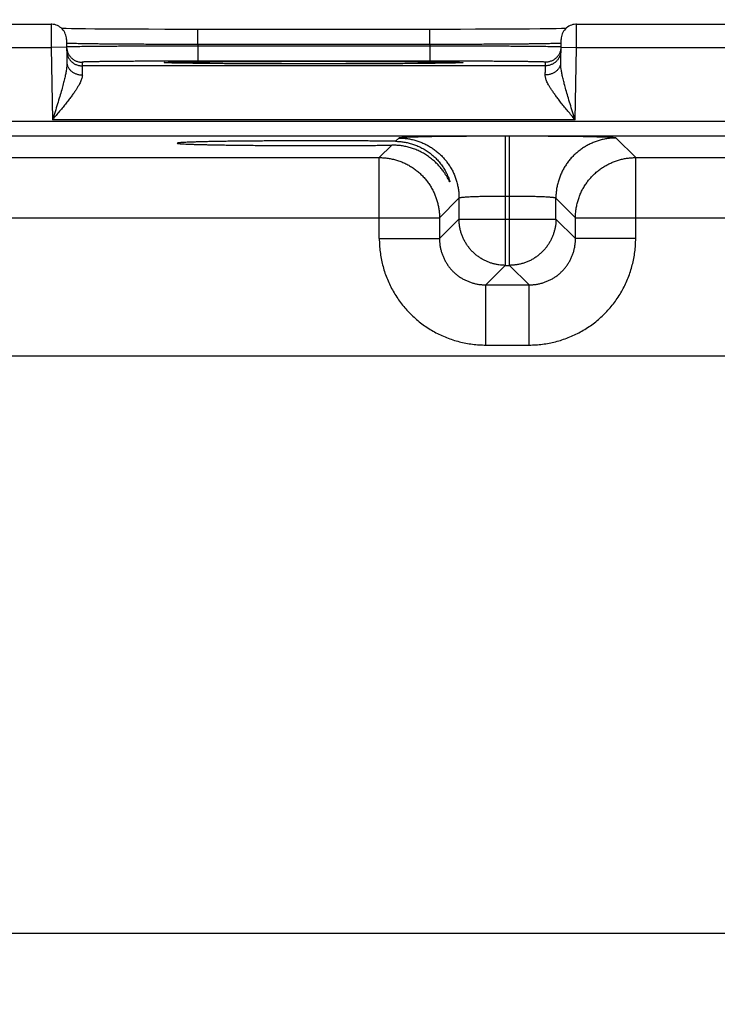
# Model space of a CAD drawing. Header units: inches. Extents: x 0 to 34, y 0 to 22.
# Tile 59 of 75: x 20.3 to 21.2, y 16.4 to 17.7. Entities that reach past the tile are written whole.
import ezdxf

# ---------------------------------------------------------------- set-up
doc = ezdxf.new("R2010")
doc.units = ezdxf.units.IN
doc.header["$LTSCALE"] = 1.87
doc.header["$MEASUREMENT"] = 0
doc.layers.get('0').update_dxf_attribs({"linetype": 'CONTINUOUS'})
doc.layers.add('DIMENSIONS', color=7, linetype='CONTINUOUS')
doc.styles.get("Standard").update_dxf_attribs({"font": 'txt', "width": 0.8})
doc.dimstyles.new('DIMSTYLE_1', dxfattribs={"dimtxt": 0.125, "dimasz": 0.18, "dimexe": 0.18, "dimexo": 0.0625, "dimgap": 0.09, "dimtad": 0, "dimtih": 1, "dimtoh": 1, "dimdec": 3, "dimzin": 4, "dimdsep": 46, "dimtxsty": 'STANDARD', "dimblk": '_FILLED', "dimblk1": '_FILLED', "dimblk2": '_FILLED', "dimcen": 0.09, "dimadec": 0, "dimazin": 0, "dimtp": 0.01, "dimtm": 0.01, "dimtfac": 1, "dimtdec": 3, "dimtofl": 0, "dimtmove": 0, "dimatfit": 3, "dimldrblk": '_FILLED', "dimfxl": 1, "dimtolj": 1, "dimtzin": 4, "dimarcsym": 0})

# ---------------------------------------------------------------- blocks, each defined once
blk = doc.blocks.new('_FILLED')
at = {"color": 0, "linetype": 'BYBLOCK'}
blk.add_solid([(0, 0), (-1, 0.1736), (-1, -0.1736)], dxfattribs=at)
blk = doc.blocks.new('*D8')
at = {"layer": 'DIMENSIONS', "color": 2, "linetype": 'CONTINUOUS'}
for p, q in [((18.8569, 16.4192), (18.8569, 19.3122)), ((21.6069, 16.4164), (21.6069, 19.3122)), ((18.8569, 19.1872), (19.4583, 19.1872)), ((21.6069, 19.1872), (20.9083, 19.1872))]:
    blk.add_line(p, q, dxfattribs=at)
at = {"layer": 'DIMENSIONS', "color": 2, "linetype": 'CONTINUOUS', "xscale": 0.18, "yscale": 0.18, "zscale": 0.18, "rotation": 180}
blk.add_blockref('_FILLED', (18.8569, 19.1872), dxfattribs=at)
at = {"layer": 'DIMENSIONS', "color": 2, "linetype": 'CONTINUOUS', "xscale": 0.18, "yscale": 0.18, "zscale": 0.18}
blk.add_blockref('_FILLED', (21.6069, 19.1872), dxfattribs=at)
at = {"layer": 'DIMENSIONS', "color": 2, "linetype": 'CONTINUOUS', "width": 0.8}
for s, p in [('2.750', (19.5208, 19.1247)), ('[', (20.1458, 19.1247)), ('69.85', (20.2458, 19.1247)), (']', (20.7458, 19.1247))]:
    blk.add_text(s, height=0.125, dxfattribs=at).set_placement(p)

msp = doc.modelspace()

# ---------------------------------------------------------------- linework, layer by layer
at = {"color": 7, "linetype": 'CONTINUOUS'}
for p, q in [((20.1134, 17.6868), (20.3624, 17.6868)), ((20.3822, 17.6811), (20.3763, 17.6812)), ((20.3889, 17.681), (20.3822, 17.6811)), ((20.3972, 17.6809), (20.3889, 17.681)), ((20.4072, 17.6808), (20.3972, 17.6809)), ((20.4192, 17.6806), (20.4072, 17.6808)), ((20.4335, 17.6805), (20.4192, 17.6806)), ((20.4504, 17.6804), (20.4335, 17.6805)), ((20.4703, 17.6803), (20.4504, 17.6804)), ((20.4887, 17.6803), (20.4703, 17.6803)), ((20.5097, 17.6802), (20.4887, 17.6803)), ((20.5334, 17.6802), (20.5097, 17.6802)), ((20.8533, 17.6802), (20.5334, 17.6802)), ((20.5525, 17.6605), (20.5525, 17.6802)), ((20.8709, 17.6802), (20.8533, 17.6802)), ((20.8533, 17.6605), (20.8533, 17.6802)), ((20.8929, 17.6802), (20.8709, 17.6802)), ((20.9126, 17.6803), (20.8929, 17.6802)), ((20.9342, 17.6803), (20.9126, 17.6803)), ((20.9527, 17.6804), (20.9342, 17.6803)), ((20.9687, 17.6805), (20.9527, 17.6804)), ((20.9824, 17.6806), (20.9687, 17.6805)), ((20.9962, 17.6807), (20.9824, 17.6806)), ((21.0076, 17.6809), (20.9962, 17.6807)), ((21.0169, 17.681), (21.0076, 17.6809)), ((21.0241, 17.6811), (21.0169, 17.681)), ((21.0295, 17.6812), (21.0241, 17.6811)), ((21.0434, 17.6868), (21.2924, 17.6868)), ((20.3824, 17.6672), (20.383, 17.6374)), ((21.0229, 17.6374), (21.0234, 17.6672)), ((20.1132, 17.6568), (20.3626, 17.6568)), ((20.3826, 17.6572), (20.3626, 17.6568)), ((20.3626, 17.6568), (20.3642, 17.563)), ((20.5525, 17.6605), (20.5526, 17.6586)), ((20.8533, 17.6605), (20.5525, 17.6605)), ((20.5526, 17.6586), (20.5526, 17.6389)), ((20.8533, 17.6586), (20.5526, 17.6586)), ((20.8533, 17.6605), (20.8533, 17.6586)), ((20.8533, 17.6586), (20.8533, 17.6389)), ((21.0232, 17.6572), (21.0432, 17.6568)), ((21.0416, 17.563), (21.0432, 17.6568)), ((21.0432, 17.6568), (21.2926, 17.6568)), ((20.8533, 17.6389), (20.5526, 17.6389)), ((20.4026, 17.6376), (20.4027, 17.633)), ((21.0032, 17.633), (20.4027, 17.633)), ((20.5125, 17.6368), (20.5121, 17.6368)), ((20.513, 17.6368), (20.5125, 17.6368)), ((20.5137, 17.6367), (20.513, 17.6368)), ((20.515, 17.6367), (20.5137, 17.6367)), ((20.5166, 17.6366), (20.515, 17.6367)), ((20.5196, 17.6366), (20.5166, 17.6366)), ((20.5246, 17.6364), (20.5196, 17.6366)), ((20.5311, 17.6363), (20.5246, 17.6364)), ((20.5393, 17.6362), (20.5311, 17.6363)), ((20.5495, 17.6361), (20.5393, 17.6362)), ((20.562, 17.6359), (20.5495, 17.6361)), ((20.5774, 17.6358), (20.562, 17.6359)), ((20.5921, 17.6357), (20.5774, 17.6358)), ((20.6092, 17.6356), (20.5921, 17.6357)), ((20.6287, 17.6355), (20.6092, 17.6356)), ((20.6508, 17.6355), (20.6287, 17.6355)), ((20.6757, 17.6354), (20.6508, 17.6355)), ((20.6963, 17.6354), (20.6757, 17.6354)), ((20.7222, 17.6354), (20.6963, 17.6354)), ((20.7458, 17.6354), (20.7222, 17.6354)), ((20.7665, 17.6355), (20.7458, 17.6354)), ((20.7846, 17.6356), (20.7665, 17.6355)), ((20.8042, 17.6357), (20.7846, 17.6356)), ((20.8207, 17.6358), (20.8042, 17.6357)), ((20.8366, 17.6359), (20.8207, 17.6358)), ((20.8494, 17.636), (20.8366, 17.6359)), ((20.8601, 17.6361), (20.8494, 17.636)), ((20.8689, 17.6362), (20.8601, 17.6361)), ((20.876, 17.6363), (20.8689, 17.6362)), ((20.8817, 17.6364), (20.876, 17.6363)), ((20.8861, 17.6365), (20.8817, 17.6364)), ((20.8888, 17.6366), (20.8861, 17.6365)), ((20.8905, 17.6367), (20.8888, 17.6366)), ((20.8915, 17.6367), (20.8905, 17.6367)), ((20.8924, 17.6368), (20.8915, 17.6367)), ((20.8931, 17.6368), (20.8924, 17.6368)), ((20.8935, 17.6368), (20.8931, 17.6368)), ((20.8938, 17.6368), (20.8935, 17.6368)), ((20.8941, 17.6368), (20.8938, 17.6368)), ((20.8942, 17.6369), (20.8941, 17.6368)), ((21.0032, 17.633), (21.0032, 17.6376)), ((21.0416, 17.563), (20.3642, 17.563)), ((22.0816, 17.5608), (18.4112, 17.5608)), ((22.0816, 17.5418), (18.4112, 17.5418)), ((20.8132, 17.5393), (20.8089, 17.5351)), ((20.9567, 17.5417), (20.9511, 17.5417)), ((20.9511, 17.5417), (20.9511, 17.3743)), ((20.9567, 17.3743), (20.9567, 17.5417)), ((21.1201, 17.514), (21.0947, 17.5393)), ((20.8039, 17.5301), (20.7878, 17.514)), ((20.1901, 17.514), (20.7878, 17.514)), ((20.7878, 17.409), (20.7878, 17.514)), ((21.1201, 17.514), (21.7178, 17.514)), ((21.1201, 17.409), (21.1201, 17.514)), ((20.8911, 17.4613), (20.8658, 17.436)), ((20.8911, 17.4613), (20.8911, 17.4343)), ((20.9567, 17.4637), (20.9511, 17.4637)), ((21.0167, 17.4343), (21.0167, 17.4613)), ((21.0421, 17.436), (21.0167, 17.4613)), ((20.1121, 17.436), (20.8658, 17.436)), ((20.8658, 17.436), (20.8658, 17.409)), ((21.0421, 17.436), (21.7958, 17.436)), ((21.0421, 17.409), (21.0421, 17.436)), ((20.8911, 17.4343), (20.8658, 17.409)), ((20.8911, 17.4343), (21.0167, 17.4343)), ((21.0167, 17.4343), (21.0421, 17.409)), ((20.7878, 17.409), (20.8658, 17.409)), ((21.1201, 17.409), (21.0421, 17.409)), ((20.9511, 17.3743), (20.9258, 17.349)), ((20.9511, 17.3743), (20.9567, 17.3743)), ((20.9567, 17.3743), (20.9821, 17.349)), ((20.9258, 17.349), (20.9821, 17.349)), ((20.9258, 17.271), (20.9258, 17.349)), ((20.9821, 17.271), (20.9821, 17.349)), ((20.9258, 17.271), (20.9821, 17.271)), ((21.9298, 17.2566), (18.544, 17.2566)), ((18.544, 16.5086), (21.9298, 16.5086))]:
    msp.add_line(p, q, dxfattribs=at)
for points in [[(20.3824, 17.6672), (20.3823, 17.6691), (20.382, 17.6709), (20.3815, 17.6727), (20.3809, 17.6745), (20.3801, 17.6762), (20.3792, 17.6778), (20.3781, 17.6793), (20.3768, 17.6807), (20.3755, 17.682), (20.374, 17.6832), (20.3724, 17.6842), (20.3707, 17.685), (20.369, 17.6857), (20.3672, 17.6863), (20.3653, 17.6866), (20.3635, 17.6868), (20.3624, 17.6868)], [(21.0434, 17.6868), (21.0424, 17.6868), (21.0405, 17.6866), (21.0387, 17.6863), (21.0369, 17.6857), (21.0351, 17.685), (21.0335, 17.6842), (21.0319, 17.6832), (21.0304, 17.682), (21.029, 17.6807), (21.0278, 17.6793), (21.0267, 17.6778), (21.0257, 17.6762), (21.0249, 17.6745), (21.0243, 17.6727), (21.0238, 17.6709), (21.0235, 17.6691), (21.0234, 17.6672)], [(20.5121, 17.6368), (20.5118, 17.6368), (20.5116, 17.6369), (20.5116, 17.6369), (20.5115, 17.6369), (20.5115, 17.6369), (20.5114, 17.6369)], [(20.8944, 17.6369), (20.8944, 17.6369), (20.8944, 17.6369), (20.8944, 17.6369), (20.8943, 17.6369), (20.8942, 17.6369)]]:
    msp.add_lwpolyline(points, dxfattribs=at)
for points, knots in [([(20.3624, 17.6869), (20.3624, 17.6869), (20.3624, 17.6865), (20.3624, 17.6864), (20.3624, 17.6856), (20.3624, 17.6848), (20.3625, 17.6837), (20.3625, 17.6824), (20.3625, 17.6808), (20.3625, 17.679), (20.3625, 17.6771), (20.3625, 17.6749), (20.3625, 17.6727), (20.3625, 17.6702), (20.3625, 17.6677), (20.3626, 17.6651), (20.3626, 17.6624), (20.3626, 17.6596), (20.3626, 17.6578), (20.3626, 17.6568)], [0, 0, 0, 0, 0.002903, 0.015028, 0.03566, 0.064621, 0.101666, 0.146473, 0.198652, 0.25775, 0.323263, 0.394623, 0.47121, 0.552358, 0.637342, 0.725391, 0.815718, 0.907524, 1, 1, 1, 1]), ([(21.0432, 17.6568), (21.0432, 17.6578), (21.0433, 17.6596), (21.0433, 17.6624), (21.0433, 17.6651), (21.0433, 17.6677), (21.0433, 17.6702), (21.0433, 17.6727), (21.0433, 17.6749), (21.0434, 17.6771), (21.0434, 17.679), (21.0434, 17.6808), (21.0434, 17.6824), (21.0434, 17.6837), (21.0434, 17.6848), (21.0434, 17.6856), (21.0434, 17.6864), (21.0434, 17.6865), (21.0434, 17.6869), (21.0434, 17.6869)], [0, 0, 0, 0, 0.092476, 0.184282, 0.274609, 0.362658, 0.447642, 0.52879, 0.605377, 0.676737, 0.74225, 0.801348, 0.853527, 0.898334, 0.935379, 0.96434, 0.984972, 0.997097, 1, 1, 1, 1]), ([(20.3826, 17.6572), (20.3826, 17.6566), (20.3827, 17.6553), (20.383, 17.6538), (20.3832, 17.653), (20.3832, 17.6527)], [0, 0, 0, 0, 0.41218, 0.843207, 1, 1, 1, 1]), ([(20.3827, 17.6526), (20.3827, 17.652), (20.3828, 17.6507), (20.3831, 17.6487), (20.3836, 17.6469), (20.3843, 17.645), (20.3851, 17.6433), (20.3862, 17.6416), (20.3873, 17.6401), (20.3886, 17.6387), (20.3901, 17.6374), (20.3917, 17.6362), (20.3933, 17.6352), (20.3951, 17.6344), (20.3969, 17.6338), (20.3988, 17.6333), (20.4007, 17.633), (20.402, 17.633), (20.4027, 17.633)], [0, 0, 0, 0, 0.0625, 0.125, 0.1875, 0.25, 0.312501, 0.375001, 0.437501, 0.500001, 0.562501, 0.625001, 0.6875, 0.75, 0.8125, 0.875, 0.9375, 1, 1, 1, 1]), ([(20.5525, 17.6605), (20.5491, 17.6605), (20.5423, 17.6605), (20.532, 17.6606), (20.5219, 17.6606), (20.5119, 17.6606), (20.502, 17.6607), (20.4923, 17.6607), (20.4828, 17.6608), (20.4736, 17.6608), (20.4647, 17.6609), (20.4561, 17.6609), (20.4478, 17.661), (20.4399, 17.6611), (20.4325, 17.6611), (20.4254, 17.6612), (20.4189, 17.6613), (20.4128, 17.6614), (20.4072, 17.6614), (20.4022, 17.6615), (20.3977, 17.6616), (20.3938, 17.6617), (20.3904, 17.6618), (20.3877, 17.6618), (20.3856, 17.6619), (20.3839, 17.6619), (20.3833, 17.6621), (20.3828, 17.6621)], [0, 0, 0, 0, 0.060528, 0.120839, 0.180702, 0.239899, 0.298212, 0.355427, 0.411331, 0.46572, 0.518396, 0.569169, 0.617858, 0.66429, 0.708302, 0.749738, 0.788449, 0.824295, 0.857148, 0.886884, 0.913392, 0.936574, 0.956342, 0.972622, 0.985353, 0.994489, 1, 1, 1, 1]), ([(20.5526, 17.6586), (20.5491, 17.6586), (20.5423, 17.6586), (20.5321, 17.6585), (20.5219, 17.6585), (20.5119, 17.6585), (20.502, 17.6584), (20.4923, 17.6584), (20.4829, 17.6584), (20.4736, 17.6583), (20.4647, 17.6583), (20.4561, 17.6582), (20.4479, 17.6582), (20.44, 17.6581), (20.4325, 17.6581), (20.4255, 17.658), (20.4189, 17.658), (20.4129, 17.6579), (20.4073, 17.6578), (20.4023, 17.6578), (20.3978, 17.6577), (20.3939, 17.6577), (20.3905, 17.6576), (20.3877, 17.6575), (20.3856, 17.6574), (20.384, 17.6575), (20.3833, 17.6573), (20.3829, 17.6573)], [0, 0, 0, 0, 0.060538, 0.120854, 0.180718, 0.23991, 0.298217, 0.355429, 0.411337, 0.465733, 0.518414, 0.569192, 0.617888, 0.66433, 0.708353, 0.749799, 0.788516, 0.824366, 0.857219, 0.886954, 0.913461, 0.936638, 0.956398, 0.972667, 0.985386, 0.994508, 1, 1, 1, 1]), ([(20.3832, 17.6527), (20.3833, 17.6523), (20.3836, 17.6513), (20.3842, 17.6497), (20.3851, 17.648), (20.3861, 17.6463), (20.3872, 17.6448), (20.3886, 17.6433), (20.39, 17.642), (20.3916, 17.6409), (20.3933, 17.6399), (20.395, 17.6391), (20.3969, 17.6384), (20.3987, 17.638), (20.4007, 17.6377), (20.402, 17.6376), (20.4026, 17.6376)], [0, 0, 0, 0, 0.046657, 0.11999, 0.193322, 0.266656, 0.339989, 0.413323, 0.486657, 0.559991, 0.633325, 0.70666, 0.779995, 0.85333, 0.926665, 1, 1, 1, 1]), ([(21.023, 17.6621), (21.0226, 17.6621), (21.022, 17.6619), (21.0203, 17.6619), (21.0182, 17.6618), (21.0154, 17.6618), (21.0121, 17.6617), (21.0081, 17.6616), (21.0037, 17.6615), (20.9986, 17.6614), (20.993, 17.6614), (20.987, 17.6613), (20.9804, 17.6612), (20.9734, 17.6611), (20.9659, 17.6611), (20.9581, 17.661), (20.9498, 17.6609), (20.9412, 17.6609), (20.9323, 17.6608), (20.9231, 17.6608), (20.9136, 17.6607), (20.9039, 17.6607), (20.894, 17.6606), (20.884, 17.6606), (20.8738, 17.6606), (20.8636, 17.6605), (20.8567, 17.6605), (20.8533, 17.6605)], [0, 0, 0, 0, 0.005511, 0.014645, 0.027373, 0.043649, 0.063411, 0.086586, 0.113085, 0.142809, 0.175649, 0.211483, 0.250183, 0.29161, 0.335619, 0.382053, 0.430748, 0.481531, 0.534218, 0.588618, 0.644533, 0.701756, 0.760079, 0.819284, 0.879154, 0.939469, 1, 1, 1, 1]), ([(21.0229, 17.6573), (21.0225, 17.6573), (21.0219, 17.6575), (21.0202, 17.6574), (21.0181, 17.6575), (21.0153, 17.6576), (21.012, 17.6577), (21.0081, 17.6577), (21.0036, 17.6578), (20.9985, 17.6578), (20.993, 17.6579), (20.9869, 17.658), (20.9804, 17.658), (20.9733, 17.6581), (20.9659, 17.6581), (20.958, 17.6582), (20.9497, 17.6582), (20.9411, 17.6583), (20.9322, 17.6583), (20.923, 17.6584), (20.9135, 17.6584), (20.9038, 17.6584), (20.8939, 17.6585), (20.8839, 17.6585), (20.8738, 17.6585), (20.8635, 17.6586), (20.8567, 17.6586), (20.8533, 17.6586)], [0, 0, 0, 0, 0.005491, 0.014611, 0.027327, 0.043592, 0.063346, 0.086516, 0.113014, 0.142738, 0.175578, 0.211415, 0.250121, 0.291559, 0.335579, 0.382024, 0.430726, 0.481514, 0.534205, 0.58861, 0.644527, 0.701749, 0.760066, 0.819267, 0.879138, 0.93946, 1, 1, 1, 1]), ([(21.0226, 17.6527), (21.0225, 17.6523), (21.0222, 17.6513), (21.0216, 17.6497), (21.0208, 17.648), (21.0198, 17.6463), (21.0186, 17.6448), (21.0173, 17.6433), (21.0158, 17.642), (21.0143, 17.6409), (21.0126, 17.6399), (21.0108, 17.6391), (21.009, 17.6384), (21.0071, 17.638), (21.0052, 17.6377), (21.0039, 17.6376), (21.0032, 17.6376)], [0, 0, 0, 0, 0.046657, 0.119989, 0.193322, 0.266656, 0.339989, 0.413323, 0.486657, 0.559991, 0.633325, 0.70666, 0.779995, 0.85333, 0.926665, 1, 1, 1, 1]), ([(21.0232, 17.6526), (21.0231, 17.652), (21.0231, 17.6507), (21.0227, 17.6487), (21.0222, 17.6469), (21.0216, 17.645), (21.0207, 17.6433), (21.0197, 17.6416), (21.0185, 17.6401), (21.0172, 17.6387), (21.0158, 17.6374), (21.0142, 17.6362), (21.0125, 17.6352), (21.0107, 17.6344), (21.0089, 17.6338), (21.007, 17.6333), (21.0051, 17.633), (21.0038, 17.633), (21.0032, 17.633)], [0, 0, 0, 0, 0.0625, 0.125, 0.187501, 0.250001, 0.312501, 0.375001, 0.437501, 0.500001, 0.562501, 0.625001, 0.687501, 0.750001, 0.8125, 0.875, 0.9375, 1, 1, 1, 1]), ([(21.0232, 17.6572), (21.0232, 17.6566), (21.0231, 17.6553), (21.0229, 17.6538), (21.0227, 17.653), (21.0226, 17.6527)], [0, 0, 0, 0, 0.41218, 0.843207, 1, 1, 1, 1]), ([(20.5526, 17.6389), (20.5496, 17.6389), (20.5436, 17.6389), (20.5346, 17.6389), (20.5257, 17.6389), (20.5168, 17.6389), (20.5081, 17.6389), (20.4995, 17.6389), (20.4911, 17.6388), (20.483, 17.6388), (20.4751, 17.6388), (20.4675, 17.6387), (20.4602, 17.6387), (20.4532, 17.6386), (20.4466, 17.6386), (20.4404, 17.6385), (20.4346, 17.6384), (20.4293, 17.6384), (20.4244, 17.6383), (20.4199, 17.6382), (20.416, 17.6382), (20.4125, 17.6381), (20.4095, 17.638), (20.4071, 17.638), (20.4053, 17.6379), (20.4038, 17.6378), (20.4032, 17.6377), (20.4026, 17.6377), (20.4026, 17.6376)], [0, 0, 0, 0, 0.059908, 0.119852, 0.179535, 0.238668, 0.296971, 0.354167, 0.410028, 0.464378, 0.517038, 0.567826, 0.616544, 0.663001, 0.707026, 0.748469, 0.78718, 0.823013, 0.855835, 0.885516, 0.911953, 0.935069, 0.954782, 0.971001, 0.983659, 0.992708, 0.998133, 1, 1, 1, 1]), ([(21.0032, 17.6376), (21.0032, 17.6377), (21.0027, 17.6377), (21.0021, 17.6378), (21.0006, 17.6379), (20.9988, 17.638), (20.9963, 17.638), (20.9934, 17.6381), (20.9899, 17.6382), (20.9859, 17.6382), (20.9815, 17.6383), (20.9766, 17.6384), (20.9712, 17.6384), (20.9654, 17.6385), (20.9592, 17.6386), (20.9526, 17.6386), (20.9456, 17.6387), (20.9384, 17.6387), (20.9307, 17.6388), (20.9229, 17.6388), (20.9147, 17.6388), (20.9063, 17.6389), (20.8978, 17.6389), (20.889, 17.6389), (20.8802, 17.6389), (20.8713, 17.6389), (20.8623, 17.6389), (20.8563, 17.6389), (20.8533, 17.6389)], [0, 0, 0, 0, 0.001867, 0.007292, 0.016339, 0.028995, 0.045211, 0.064922, 0.088036, 0.114473, 0.144153, 0.176973, 0.212805, 0.251515, 0.292957, 0.336981, 0.383437, 0.432155, 0.482942, 0.535601, 0.589949, 0.64581, 0.703009, 0.761316, 0.820455, 0.880143, 0.94009, 1, 1, 1, 1]), ([(20.383, 17.6374), (20.383, 17.6364), (20.3829, 17.6342), (20.3826, 17.6306), (20.382, 17.6264), (20.3811, 17.6215), (20.3798, 17.6158), (20.3782, 17.6091), (20.3761, 17.6015), (20.3736, 17.5929), (20.3707, 17.5834), (20.3676, 17.5733), (20.3654, 17.5665), (20.3642, 17.563)], [0, 0, 0, 0, 0.039126, 0.085558, 0.140456, 0.205046, 0.280706, 0.369034, 0.471645, 0.588768, 0.718355, 0.856796, 1, 1, 1, 1]), ([(20.383, 17.6374), (20.383, 17.6369), (20.383, 17.6358), (20.3834, 17.6342), (20.3839, 17.6327), (20.3845, 17.6311), (20.3854, 17.6297), (20.3864, 17.6283), (20.3876, 17.627), (20.3889, 17.6258), (20.3904, 17.6248), (20.3919, 17.6238), (20.3936, 17.623), (20.3954, 17.6223), (20.3972, 17.6218), (20.3991, 17.6214), (20.401, 17.6212), (20.4023, 17.6212), (20.4029, 17.6212)], [0, 0, 0, 0, 0.056706, 0.11365, 0.171055, 0.229125, 0.288031, 0.347905, 0.40884, 0.470883, 0.534038, 0.598269, 0.663501, 0.729626, 0.796507, 0.863984, 0.931878, 1, 1, 1, 1]), ([(20.4027, 17.633), (20.4027, 17.6329), (20.4027, 17.6326), (20.4027, 17.632), (20.4027, 17.631), (20.4028, 17.6297), (20.4028, 17.6281), (20.4028, 17.6261), (20.4029, 17.6237), (20.4029, 17.622), (20.4029, 17.6212)], [0, 0, 0, 0, 0.01936, 0.069832, 0.151151, 0.26289, 0.404464, 0.575135, 0.77401, 1, 1, 1, 1]), ([(20.5114, 17.6368), (20.5111, 17.6369), (20.5105, 17.6369), (20.5099, 17.6369), (20.509, 17.6371), (20.5099, 17.6373), (20.5107, 17.6373), (20.5124, 17.6374), (20.5146, 17.6375), (20.5176, 17.6376), (20.5211, 17.6377), (20.5253, 17.6378), (20.53, 17.6379), (20.5354, 17.6379), (20.5413, 17.638), (20.5478, 17.6381), (20.5548, 17.6382), (20.5623, 17.6383), (20.5702, 17.6383), (20.5787, 17.6384), (20.5875, 17.6385), (20.5967, 17.6385), (20.6063, 17.6386), (20.6162, 17.6386), (20.6265, 17.6386), (20.6369, 17.6387), (20.6476, 17.6387), (20.6585, 17.6387), (20.6695, 17.6388), (20.6806, 17.6388), (20.6918, 17.6388), (20.6992, 17.6388), (20.7029, 17.6388)], [0, 0, 0, 0, 0.004815, 0.009863, 0.011614, 0.013357, 0.018395, 0.026755, 0.038406, 0.053312, 0.07143, 0.092693, 0.117028, 0.144359, 0.17459, 0.207615, 0.243324, 0.281601, 0.322313, 0.365329, 0.4105, 0.457658, 0.506632, 0.557268, 0.609414, 0.662921, 0.717602, 0.77322, 0.829524, 0.886263, 0.943177, 1, 1, 1, 1]), ([(20.5915, 17.6357), (20.5901, 17.6357), (20.5858, 17.6357), (20.5787, 17.6358), (20.5703, 17.6359), (20.5623, 17.6359), (20.5548, 17.636), (20.5478, 17.6361), (20.5413, 17.6362), (20.5354, 17.6362), (20.5301, 17.6363), (20.5253, 17.6364), (20.5211, 17.6365), (20.5176, 17.6366), (20.5146, 17.6367), (20.5127, 17.6368), (20.5117, 17.6368), (20.5114, 17.6368)], [0, 0, 0, 0, 0.050763, 0.161463, 0.266882, 0.366655, 0.460461, 0.547983, 0.628922, 0.703016, 0.770007, 0.829653, 0.881769, 0.926183, 0.962729, 0.991295, 1, 1, 1, 1]), ([(20.6986, 17.6354), (20.6963, 17.6354), (20.6903, 17.6354), (20.6806, 17.6354), (20.6695, 17.6354), (20.6585, 17.6354), (20.6477, 17.6355), (20.637, 17.6355), (20.6265, 17.6355), (20.6163, 17.6356), (20.6063, 17.6356), (20.5981, 17.6357), (20.5932, 17.6357), (20.5915, 17.6357)], [0, 0, 0, 0, 0.063752, 0.167815, 0.271555, 0.374496, 0.476184, 0.576172, 0.674027, 0.769409, 0.862037, 0.951627, 1, 1, 1, 1]), ([(20.7029, 17.6388), (20.7066, 17.6388), (20.7141, 17.6388), (20.7252, 17.6388), (20.7363, 17.6388), (20.7473, 17.6387), (20.7582, 17.6387), (20.7689, 17.6387), (20.7794, 17.6386), (20.7896, 17.6386), (20.7995, 17.6386), (20.8091, 17.6385), (20.8183, 17.6385), (20.8272, 17.6384), (20.8356, 17.6383), (20.8436, 17.6383), (20.8511, 17.6382), (20.858, 17.6381), (20.8645, 17.638), (20.8704, 17.6379), (20.8758, 17.6379), (20.8806, 17.6378), (20.8847, 17.6377), (20.8883, 17.6376), (20.8912, 17.6375), (20.8934, 17.6374), (20.8952, 17.6373), (20.8959, 17.6373), (20.8968, 17.6371), (20.8959, 17.6369), (20.8954, 17.6369), (20.8947, 17.6369), (20.8944, 17.6368)], [0, 0, 0, 0, 0.056811, 0.113706, 0.170423, 0.226704, 0.2823, 0.336966, 0.390466, 0.442614, 0.493256, 0.542238, 0.589401, 0.634577, 0.677598, 0.718315, 0.756597, 0.792314, 0.825345, 0.855582, 0.88292, 0.907262, 0.92853, 0.946655, 0.961569, 0.973227, 0.981595, 0.986643, 0.988393, 0.990136, 0.995175, 1, 1, 1, 1]), ([(20.815, 17.6357), (20.8131, 17.6357), (20.8079, 17.6357), (20.7995, 17.6356), (20.7896, 17.6356), (20.7794, 17.6355), (20.7689, 17.6355), (20.7582, 17.6355), (20.7473, 17.6354), (20.7363, 17.6354), (20.7252, 17.6354), (20.7153, 17.6354), (20.7091, 17.6354), (20.7067, 17.6354)], [0, 0, 0, 0, 0.053025, 0.141649, 0.233278, 0.327642, 0.424467, 0.523419, 0.624064, 0.725952, 0.828627, 0.931617, 1, 1, 1, 1]), ([(20.8944, 17.6368), (20.8942, 17.6368), (20.8931, 17.6368), (20.8912, 17.6367), (20.8883, 17.6366), (20.8847, 17.6365), (20.8806, 17.6364), (20.8758, 17.6363), (20.8704, 17.6362), (20.8645, 17.6362), (20.8581, 17.6361), (20.8511, 17.636), (20.8436, 17.6359), (20.8356, 17.6359), (20.8272, 17.6358), (20.8203, 17.6357), (20.8161, 17.6357), (20.815, 17.6357)], [0, 0, 0, 0, 0.008724, 0.037482, 0.074275, 0.118997, 0.171481, 0.231547, 0.299009, 0.373629, 0.455142, 0.543286, 0.637764, 0.738254, 0.84443, 0.955926, 1, 1, 1, 1]), ([(21.0229, 17.6374), (21.0229, 17.6369), (21.0228, 17.6358), (21.0225, 17.6342), (21.022, 17.6327), (21.0213, 17.6311), (21.0205, 17.6297), (21.0194, 17.6283), (21.0183, 17.627), (21.0169, 17.6258), (21.0155, 17.6248), (21.0139, 17.6238), (21.0122, 17.623), (21.0105, 17.6223), (21.0087, 17.6218), (21.0068, 17.6214), (21.0048, 17.6212), (21.0035, 17.6212), (21.0029, 17.6212)], [0, 0, 0, 0, 0.056705, 0.113647, 0.171051, 0.22912, 0.288025, 0.347899, 0.408834, 0.470877, 0.534032, 0.598263, 0.663495, 0.729621, 0.796503, 0.863981, 0.931877, 1, 1, 1, 1]), ([(21.0029, 17.6212), (21.0029, 17.622), (21.003, 17.6237), (21.003, 17.6261), (21.0031, 17.6281), (21.0031, 17.6297), (21.0031, 17.631), (21.0031, 17.632), (21.0032, 17.6326), (21.0032, 17.6329), (21.0032, 17.633)], [0, 0, 0, 0, 0.225993, 0.424866, 0.595536, 0.73711, 0.848849, 0.930168, 0.98064, 1, 1, 1, 1]), ([(21.0416, 17.563), (21.0405, 17.5665), (21.0383, 17.5733), (21.0351, 17.5834), (21.0323, 17.5929), (21.0297, 17.6015), (21.0277, 17.6091), (21.026, 17.6158), (21.0247, 17.6215), (21.0238, 17.6264), (21.0232, 17.6306), (21.0229, 17.6342), (21.0229, 17.6364), (21.0229, 17.6374)], [0, 0, 0, 0, 0.143204, 0.281645, 0.411233, 0.528356, 0.630968, 0.719295, 0.794955, 0.859545, 0.914442, 0.960874, 1, 1, 1, 1]), ([(20.4029, 17.6212), (20.403, 17.6206), (20.4029, 17.6195), (20.4026, 17.6177), (20.402, 17.6157), (20.4012, 17.6134), (20.4001, 17.6109), (20.3986, 17.6082), (20.3968, 17.6051), (20.3947, 17.6017), (20.3921, 17.5979), (20.3891, 17.5938), (20.3858, 17.5894), (20.382, 17.5846), (20.3779, 17.5794), (20.3735, 17.5741), (20.3689, 17.5686), (20.3658, 17.5648), (20.3642, 17.563)], [0, 0, 0, 0, 0.022836, 0.048487, 0.077681, 0.111126, 0.149489, 0.193441, 0.243616, 0.300576, 0.364772, 0.436485, 0.515733, 0.60223, 0.695266, 0.793669, 0.8958, 1, 1, 1, 1]), ([(21.0416, 17.563), (21.04, 17.5648), (21.0369, 17.5686), (21.0323, 17.5741), (21.0279, 17.5794), (21.0238, 17.5846), (21.0201, 17.5894), (21.0167, 17.5938), (21.0137, 17.5979), (21.0112, 17.6017), (21.009, 17.6051), (21.0072, 17.6082), (21.0058, 17.6109), (21.0046, 17.6134), (21.0038, 17.6157), (21.0033, 17.6177), (21.0029, 17.6195), (21.0029, 17.6206), (21.0029, 17.6212)], [0, 0, 0, 0, 0.104199, 0.20633, 0.304733, 0.39777, 0.484267, 0.563515, 0.635228, 0.699423, 0.756384, 0.806559, 0.850511, 0.888874, 0.92232, 0.951514, 0.977164, 1, 1, 1, 1]), ([(20.9511, 17.5417), (20.9483, 17.5417), (20.9427, 17.5417), (20.9342, 17.5417), (20.9257, 17.5417), (20.9174, 17.5416), (20.9091, 17.5416), (20.901, 17.5415), (20.8931, 17.5415), (20.8855, 17.5414), (20.8781, 17.5413), (20.8709, 17.5413), (20.8641, 17.5412), (20.8576, 17.5411), (20.8515, 17.541), (20.8458, 17.5409), (20.8405, 17.5407), (20.8356, 17.5406), (20.8311, 17.5405), (20.8272, 17.5404), (20.8236, 17.5402), (20.8206, 17.5401), (20.8181, 17.5399), (20.8161, 17.5398), (20.8147, 17.5397), (20.8138, 17.5395), (20.8133, 17.5394), (20.8132, 17.5393)], [0, 0, 0, 0, 0.061434, 0.122964, 0.184265, 0.245018, 0.304901, 0.363602, 0.420829, 0.476374, 0.530059, 0.581714, 0.631147, 0.678147, 0.722526, 0.76411, 0.802723, 0.838213, 0.870458, 0.89935, 0.924784, 0.946664, 0.964878, 0.979334, 0.989991, 0.996851, 1, 1, 1, 1]), ([(20.8132, 17.5393), (20.815, 17.5393), (20.8187, 17.5392), (20.8243, 17.5386), (20.8297, 17.5376), (20.8351, 17.5362), (20.8404, 17.5345), (20.8456, 17.5323), (20.8506, 17.5298), (20.8554, 17.527), (20.8599, 17.5238), (20.8643, 17.5203), (20.8683, 17.5165), (20.8721, 17.5125), (20.8756, 17.5081), (20.8788, 17.5035), (20.8817, 17.4987), (20.8842, 17.4938), (20.8863, 17.4886), (20.888, 17.4833), (20.8894, 17.4779), (20.8904, 17.4725), (20.891, 17.4669), (20.8911, 17.4632), (20.8911, 17.4613)], [0, 0, 0, 0, 0.045451, 0.090903, 0.136356, 0.181809, 0.227264, 0.272719, 0.318175, 0.363632, 0.409088, 0.454546, 0.500003, 0.54546, 0.590917, 0.636373, 0.681829, 0.727285, 0.772739, 0.818193, 0.863646, 0.909099, 0.95455, 1, 1, 1, 1]), ([(21.0947, 17.5393), (21.0946, 17.5394), (21.0941, 17.5395), (21.0932, 17.5397), (21.0917, 17.5398), (21.0897, 17.5399), (21.0872, 17.5401), (21.0842, 17.5402), (21.0807, 17.5404), (21.0767, 17.5405), (21.0723, 17.5406), (21.0674, 17.5407), (21.0621, 17.5409), (21.0563, 17.541), (21.0502, 17.5411), (21.0437, 17.5412), (21.0369, 17.5413), (21.0298, 17.5413), (21.0224, 17.5414), (21.0147, 17.5415), (21.0068, 17.5415), (20.9987, 17.5416), (20.9905, 17.5416), (20.9821, 17.5417), (20.9737, 17.5417), (20.9652, 17.5417), (20.9595, 17.5417), (20.9567, 17.5417)], [0, 0, 0, 0, 0.003149, 0.010009, 0.020666, 0.035122, 0.053335, 0.075216, 0.10065, 0.129542, 0.161787, 0.197277, 0.23589, 0.277474, 0.321853, 0.368853, 0.418285, 0.469941, 0.523625, 0.579171, 0.636398, 0.695098, 0.754982, 0.815734, 0.877035, 0.938565, 1, 1, 1, 1]), ([(21.0947, 17.5393), (21.0928, 17.5393), (21.0891, 17.5392), (21.0836, 17.5386), (21.0781, 17.5376), (21.0727, 17.5362), (21.0674, 17.5345), (21.0623, 17.5323), (21.0573, 17.5298), (21.0525, 17.527), (21.0479, 17.5238), (21.0436, 17.5203), (21.0395, 17.5165), (21.0357, 17.5125), (21.0322, 17.5081), (21.029, 17.5035), (21.0262, 17.4987), (21.0237, 17.4938), (21.0216, 17.4886), (21.0198, 17.4833), (21.0184, 17.4779), (21.0174, 17.4725), (21.0168, 17.4669), (21.0167, 17.4632), (21.0167, 17.4613)], [0, 0, 0, 0, 0.045451, 0.090903, 0.136356, 0.181809, 0.227264, 0.272719, 0.318175, 0.363632, 0.409088, 0.454546, 0.500003, 0.54546, 0.590917, 0.636373, 0.681829, 0.727285, 0.772739, 0.818193, 0.863646, 0.909099, 0.95455, 1, 1, 1, 1]), ([(20.7029, 17.5357), (20.6994, 17.5357), (20.6924, 17.5357), (20.682, 17.5357), (20.6716, 17.5357), (20.6614, 17.5356), (20.6513, 17.5356), (20.6413, 17.5355), (20.6316, 17.5354), (20.6221, 17.5354), (20.613, 17.5353), (20.6041, 17.5352), (20.5956, 17.5351), (20.5874, 17.535), (20.5797, 17.5348), (20.5724, 17.5347), (20.5655, 17.5346), (20.5592, 17.5344), (20.5533, 17.5343), (20.548, 17.5341), (20.5432, 17.534), (20.539, 17.5338), (20.5353, 17.5336), (20.5322, 17.5335), (20.5298, 17.5333), (20.5279, 17.5332), (20.5268, 17.5328), (20.5259, 17.5329), (20.5258, 17.5326), (20.5258, 17.5326)], [0, 0, 0, 0, 0.059176, 0.118213, 0.176799, 0.234707, 0.291874, 0.348012, 0.402852, 0.456338, 0.508248, 0.55831, 0.606426, 0.652461, 0.696173, 0.737407, 0.77611, 0.81208, 0.845154, 0.875302, 0.902387, 0.926271, 0.946919, 0.964263, 0.978212, 0.988734, 0.995821, 0.999479, 1, 1, 1, 1]), ([(20.5258, 17.5326), (20.5258, 17.5326), (20.5259, 17.5323), (20.5268, 17.5324), (20.5279, 17.5321), (20.5298, 17.532), (20.5322, 17.5318), (20.5353, 17.5316), (20.539, 17.5314), (20.5432, 17.5313), (20.548, 17.5311), (20.5533, 17.531), (20.5592, 17.5308), (20.5655, 17.5307), (20.5724, 17.5305), (20.5797, 17.5304), (20.5874, 17.5303), (20.5956, 17.5302), (20.6041, 17.53), (20.613, 17.5299), (20.6221, 17.5299), (20.6316, 17.5298), (20.6413, 17.5297), (20.6513, 17.5297), (20.6614, 17.5296), (20.6716, 17.5296), (20.682, 17.5295), (20.6924, 17.5295), (20.6994, 17.5295), (20.7029, 17.5295)], [0, 0, 0, 0, 0.000512, 0.004171, 0.011258, 0.02178, 0.035729, 0.053073, 0.073721, 0.097605, 0.12469, 0.154839, 0.187913, 0.223883, 0.262587, 0.303821, 0.347533, 0.393569, 0.441685, 0.491747, 0.543658, 0.597145, 0.651985, 0.708123, 0.765291, 0.8232, 0.881786, 0.940823, 1, 1, 1, 1]), ([(20.8089, 17.5351), (20.8061, 17.5351), (20.8004, 17.5352), (20.7916, 17.5353), (20.7825, 17.5354), (20.7732, 17.5355), (20.7636, 17.5355), (20.7538, 17.5356), (20.7438, 17.5356), (20.7337, 17.5357), (20.7235, 17.5357), (20.7132, 17.5357), (20.7064, 17.5357), (20.7029, 17.5357)], [0, 0, 0, 0, 0.079732, 0.162643, 0.248322, 0.336606, 0.427164, 0.519585, 0.613722, 0.709151, 0.805511, 0.902621, 1, 1, 1, 1]), ([(20.7029, 17.5295), (20.7062, 17.5295), (20.7127, 17.5295), (20.7224, 17.5295), (20.7321, 17.5296), (20.7416, 17.5296), (20.7511, 17.5296), (20.7604, 17.5297), (20.7695, 17.5297), (20.7785, 17.5298), (20.7872, 17.5299), (20.7956, 17.53), (20.8012, 17.53), (20.8039, 17.5301)], [0, 0, 0, 0, 0.096663, 0.193088, 0.288848, 0.38378, 0.477565, 0.569824, 0.660426, 0.749004, 0.835261, 0.91905, 1, 1, 1, 1]), ([(20.8792, 17.4827), (20.8792, 17.4827), (20.8792, 17.4827), (20.879, 17.4825), (20.8788, 17.4831), (20.8784, 17.4837), (20.8777, 17.485), (20.8768, 17.4867), (20.8755, 17.4891), (20.8736, 17.4921), (20.8712, 17.4959), (20.8679, 17.5002), (20.864, 17.5047), (20.8594, 17.5092), (20.8544, 17.5133), (20.8492, 17.5171), (20.8437, 17.5203), (20.8381, 17.5231), (20.8324, 17.5254), (20.8267, 17.5272), (20.8209, 17.5286), (20.8152, 17.5295), (20.8095, 17.53), (20.8058, 17.5301), (20.8039, 17.5301)], [0, 0, 0, 0, 0.000135, 0.001567, 0.0056, 0.014286, 0.028411, 0.049006, 0.077358, 0.114863, 0.162687, 0.220565, 0.286375, 0.355108, 0.424029, 0.492623, 0.560306, 0.626796, 0.692024, 0.755962, 0.818664, 0.880149, 0.940574, 1, 1, 1, 1]), ([(20.8089, 17.5351), (20.8107, 17.5351), (20.8143, 17.5349), (20.8198, 17.5342), (20.8253, 17.5331), (20.8308, 17.5316), (20.8364, 17.5296), (20.8418, 17.5271), (20.8472, 17.5241), (20.8524, 17.5206), (20.8574, 17.5166), (20.8621, 17.5121), (20.8663, 17.5073), (20.87, 17.5024), (20.8729, 17.4977), (20.8751, 17.4937), (20.8766, 17.4903), (20.8777, 17.4877), (20.8784, 17.4857), (20.8789, 17.4843), (20.879, 17.4834), (20.8793, 17.4829), (20.8792, 17.4827)], [0, 0, 0, 0, 0.057595, 0.116225, 0.175984, 0.237065, 0.299531, 0.363483, 0.42895, 0.495929, 0.564194, 0.633271, 0.702773, 0.769565, 0.828806, 0.878052, 0.917042, 0.946904, 0.969, 0.984593, 0.994746, 1, 1, 1, 1]), ([(20.7878, 17.514), (20.7897, 17.514), (20.7935, 17.5138), (20.7991, 17.5132), (20.8047, 17.5122), (20.8102, 17.5107), (20.8156, 17.5089), (20.8209, 17.5067), (20.8259, 17.5041), (20.8308, 17.5011), (20.8354, 17.4978), (20.8398, 17.4942), (20.8439, 17.4902), (20.8477, 17.486), (20.8512, 17.4814), (20.8543, 17.4768), (20.857, 17.472), (20.8594, 17.4671), (20.8613, 17.4621), (20.8629, 17.4571), (20.8642, 17.4519), (20.8651, 17.4466), (20.8657, 17.4413), (20.8658, 17.4378), (20.8658, 17.436)], [0, 0, 0, 0, 0.04636, 0.092783, 0.139245, 0.185722, 0.23219, 0.278627, 0.325008, 0.371325, 0.417652, 0.464107, 0.510807, 0.557696, 0.604351, 0.650319, 0.695203, 0.739078, 0.78237, 0.825541, 0.869011, 0.912731, 0.956464, 1, 1, 1, 1]), ([(21.0421, 17.436), (21.0421, 17.4379), (21.0422, 17.4417), (21.0428, 17.4473), (21.0439, 17.4529), (21.0453, 17.4584), (21.0471, 17.4638), (21.0494, 17.4691), (21.052, 17.4741), (21.0549, 17.479), (21.0582, 17.4836), (21.0619, 17.488), (21.0658, 17.4921), (21.0701, 17.4959), (21.0746, 17.4994), (21.0793, 17.5025), (21.0841, 17.5052), (21.0889, 17.5075), (21.0939, 17.5095), (21.0989, 17.5111), (21.1041, 17.5124), (21.1094, 17.5133), (21.1147, 17.5138), (21.1183, 17.514), (21.1201, 17.514)], [0, 0, 0, 0, 0.04636, 0.092783, 0.139245, 0.185722, 0.23219, 0.278627, 0.325008, 0.371325, 0.417652, 0.464107, 0.510807, 0.557696, 0.604351, 0.650319, 0.695203, 0.739078, 0.78237, 0.825541, 0.869011, 0.912731, 0.956464, 1, 1, 1, 1]), ([(20.9511, 17.4637), (20.9496, 17.4637), (20.9465, 17.4637), (20.9419, 17.4637), (20.9373, 17.4637), (20.9328, 17.4636), (20.9285, 17.4635), (20.9242, 17.4635), (20.9202, 17.4634), (20.9163, 17.4633), (20.9126, 17.4632), (20.9092, 17.463), (20.906, 17.4629), (20.9031, 17.4628), (20.9004, 17.4626), (20.8981, 17.4624), (20.8961, 17.4623), (20.8945, 17.4621), (20.8931, 17.4619), (20.8921, 17.4618), (20.8915, 17.4616), (20.8912, 17.4614), (20.8911, 17.4613)], [0, 0, 0, 0, 0.077359, 0.154257, 0.230226, 0.304815, 0.377577, 0.44807, 0.515871, 0.580574, 0.64179, 0.699151, 0.752312, 0.800953, 0.844783, 0.883541, 0.916999, 0.944963, 0.967277, 0.983842, 0.994645, 1, 1, 1, 1]), ([(21.0167, 17.4613), (21.0167, 17.4614), (21.0163, 17.4616), (21.0157, 17.4618), (21.0147, 17.4619), (21.0134, 17.4621), (21.0117, 17.4623), (21.0097, 17.4624), (21.0074, 17.4626), (21.0048, 17.4628), (21.0019, 17.4629), (20.9987, 17.463), (20.9952, 17.4632), (20.9916, 17.4633), (20.9877, 17.4634), (20.9836, 17.4635), (20.9794, 17.4635), (20.975, 17.4636), (20.9705, 17.4637), (20.966, 17.4637), (20.9614, 17.4637), (20.9583, 17.4637), (20.9567, 17.4637)], [0, 0, 0, 0, 0.005355, 0.016158, 0.032723, 0.055037, 0.083001, 0.116459, 0.155217, 0.199047, 0.247688, 0.300849, 0.35821, 0.419426, 0.484129, 0.55193, 0.622423, 0.695185, 0.769774, 0.845743, 0.922641, 1, 1, 1, 1]), ([(20.9511, 17.3743), (20.9497, 17.3743), (20.9469, 17.3744), (20.9427, 17.3749), (20.9386, 17.3756), (20.9345, 17.3766), (20.9306, 17.3779), (20.9267, 17.3795), (20.9228, 17.3814), (20.919, 17.3836), (20.9152, 17.3862), (20.9116, 17.3891), (20.9082, 17.3924), (20.9051, 17.3958), (20.9022, 17.3995), (20.8997, 17.4034), (20.8975, 17.4074), (20.8955, 17.4117), (20.8939, 17.416), (20.8927, 17.4205), (20.8918, 17.4251), (20.8913, 17.4297), (20.8911, 17.4328), (20.8911, 17.4343)], [0, 0, 0, 0, 0.044518, 0.089371, 0.134179, 0.178535, 0.222431, 0.266619, 0.311902, 0.359008, 0.407862, 0.457678, 0.507622, 0.557118, 0.606282, 0.655328, 0.704449, 0.753681, 0.802981, 0.852306, 0.901613, 0.950859, 1, 1, 1, 1]), ([(21.0167, 17.4343), (21.0167, 17.4329), (21.0166, 17.4301), (21.0162, 17.4259), (21.0154, 17.4218), (21.0144, 17.4177), (21.0131, 17.4138), (21.0115, 17.4099), (21.0097, 17.406), (21.0074, 17.4022), (21.0048, 17.3984), (21.0019, 17.3948), (20.9987, 17.3914), (20.9952, 17.3882), (20.9915, 17.3854), (20.9876, 17.3829), (20.9836, 17.3806), (20.9794, 17.3787), (20.975, 17.3771), (20.9705, 17.3759), (20.966, 17.375), (20.9613, 17.3745), (20.9583, 17.3743), (20.9567, 17.3743)], [0, 0, 0, 0, 0.044518, 0.089371, 0.134179, 0.178535, 0.222431, 0.266619, 0.311902, 0.359008, 0.407862, 0.457678, 0.507622, 0.557118, 0.606282, 0.655328, 0.704449, 0.753681, 0.802981, 0.852306, 0.901613, 0.950859, 1, 1, 1, 1]), ([(20.7878, 17.409), (20.7878, 17.4061), (20.788, 17.4004), (20.7888, 17.3918), (20.7901, 17.3832), (20.792, 17.3747), (20.7944, 17.3664), (20.7974, 17.3582), (20.8008, 17.3502), (20.8048, 17.3425), (20.8092, 17.335), (20.814, 17.3278), (20.8194, 17.321), (20.8251, 17.3145), (20.8313, 17.3083), (20.8378, 17.3026), (20.8446, 17.2972), (20.8518, 17.2924), (20.8593, 17.2879), (20.867, 17.284), (20.875, 17.2806), (20.8832, 17.2776), (20.8915, 17.2752), (20.9, 17.2733), (20.9086, 17.272), (20.9172, 17.2712), (20.9229, 17.271), (20.9258, 17.271)], [0, 0, 0, 0, 0.039587, 0.079381, 0.119334, 0.159394, 0.199512, 0.239632, 0.279709, 0.319746, 0.359771, 0.399809, 0.439864, 0.479931, 0.520001, 0.560068, 0.600123, 0.64016, 0.680185, 0.720223, 0.760302, 0.80043, 0.840558, 0.880632, 0.920599, 0.960407, 1, 1, 1, 1]), ([(20.8658, 17.409), (20.8658, 17.4075), (20.8659, 17.4045), (20.8664, 17.4), (20.8672, 17.3956), (20.8684, 17.3912), (20.8699, 17.387), (20.8717, 17.3829), (20.8738, 17.3789), (20.8761, 17.3751), (20.8788, 17.3715), (20.8817, 17.3681), (20.8849, 17.3649), (20.8883, 17.362), (20.8919, 17.3593), (20.8957, 17.3569), (20.8997, 17.3549), (20.9038, 17.3531), (20.9081, 17.3516), (20.9124, 17.3504), (20.9168, 17.3496), (20.9213, 17.3491), (20.9243, 17.349), (20.9258, 17.349)], [0, 0, 0, 0, 0.047662, 0.09531, 0.142947, 0.190575, 0.238197, 0.28581, 0.333415, 0.381014, 0.42861, 0.476203, 0.523796, 0.57139, 0.618986, 0.666585, 0.71419, 0.761803, 0.809425, 0.857053, 0.904691, 0.952341, 1, 1, 1, 1]), ([(20.9821, 17.349), (20.9836, 17.349), (20.9866, 17.3491), (20.991, 17.3496), (20.9954, 17.3504), (20.9998, 17.3516), (21.004, 17.3531), (21.0081, 17.3549), (21.0121, 17.3569), (21.0159, 17.3593), (21.0195, 17.362), (21.0229, 17.3649), (21.0261, 17.3681), (21.029, 17.3715), (21.0317, 17.3751), (21.0341, 17.3789), (21.0362, 17.3829), (21.038, 17.387), (21.0395, 17.3912), (21.0406, 17.3956), (21.0415, 17.4), (21.042, 17.4045), (21.0421, 17.4075), (21.0421, 17.409)], [0, 0, 0, 0, 0.047662, 0.09531, 0.142947, 0.190575, 0.238197, 0.28581, 0.333415, 0.381014, 0.42861, 0.476203, 0.523796, 0.57139, 0.618986, 0.666585, 0.71419, 0.761803, 0.809425, 0.857053, 0.904691, 0.952341, 1, 1, 1, 1]), ([(20.9821, 17.271), (20.9849, 17.271), (20.9907, 17.2712), (20.9993, 17.272), (21.0078, 17.2733), (21.0163, 17.2752), (21.0246, 17.2776), (21.0328, 17.2806), (21.0408, 17.284), (21.0485, 17.2879), (21.056, 17.2924), (21.0632, 17.2972), (21.0701, 17.3026), (21.0766, 17.3083), (21.0827, 17.3144), (21.0885, 17.321), (21.0938, 17.3278), (21.0987, 17.335), (21.1031, 17.3425), (21.107, 17.3502), (21.1105, 17.3582), (21.1134, 17.3664), (21.1158, 17.3747), (21.1177, 17.3832), (21.1191, 17.3918), (21.1199, 17.4004), (21.1201, 17.4061), (21.1201, 17.409)], [0, 0, 0, 0, 0.039587, 0.079381, 0.119334, 0.159394, 0.199512, 0.239632, 0.279709, 0.319746, 0.359771, 0.399809, 0.439864, 0.479931, 0.520001, 0.560068, 0.600123, 0.64016, 0.680185, 0.720223, 0.760302, 0.80043, 0.840558, 0.880632, 0.920599, 0.960407, 1, 1, 1, 1])]:
    msp.add_open_spline(points, degree=3, knots=knots, dxfattribs=at)
for points in [[(20.3828, 17.6621), (20.3827, 17.6621), (20.3825, 17.6621), (20.3825, 17.6622)], [(20.3829, 17.6573), (20.3828, 17.6574), (20.3826, 17.6574), (20.3826, 17.6573)], [(21.0232, 17.6573), (21.0232, 17.6574), (21.0231, 17.6574), (21.0229, 17.6573)], [(21.0233, 17.6622), (21.0233, 17.6621), (21.0232, 17.6621), (21.023, 17.6621)], [(20.7029, 17.6354), (20.7015, 17.6354), (20.7001, 17.6354), (20.6986, 17.6354)], [(20.7067, 17.6354), (20.7054, 17.6354), (20.7042, 17.6354), (20.7029, 17.6354)]]:
    msp.add_open_spline(points, degree=3, dxfattribs=at)

# ---------------------------------------------------------------- dimensions: what is measured, and where the dimension line sits
at = {"layer": 'DIMENSIONS', "color": 2, "linetype": 'CONTINUOUS'}
dim = msp.add_linear_dim(base=(18.8569, 19.1872), p1=(21.6069, 16.4164), p2=(18.8569, 16.4192), angle=180, dimstyle='DIMSTYLE_1', dxfattribs=at)
dim.commit()
dim.dimension.update_dxf_attribs({"geometry": '*D8', "text_midpoint": (20.1833, 19.1872), "dimtype": 160})

doc.saveas('drawing.dxf')
